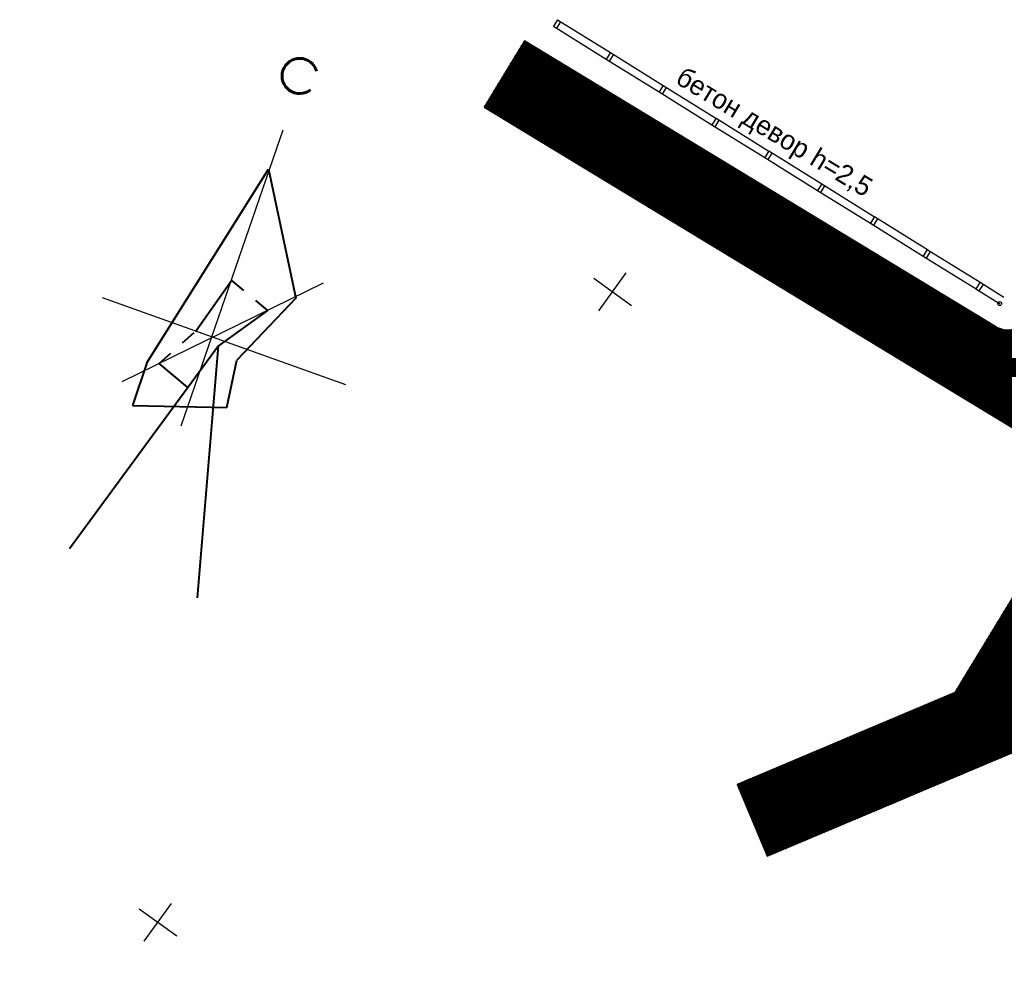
# Model space of a CAD drawing. Extents: x 2931 to 5026, y -2784 to 809.
# Tile 156 of 170: x 2964 to 3091, y 687 to 809. Entities that reach past the tile are written whole.
import ezdxf

# ---------------------------------------------------------------- set-up
doc = ezdxf.new("R2010")
doc.units = 0
doc.header["$MEASUREMENT"] = 0
for name, pattern in [('CONTI', [0]), ('STRIH_1', [3, 2, -1]), ('STRIHSMALL', [1, 0.5, -0.5]), ('Д_ТРОТ_ТРУБА', [3, 1.5, -1.5])]:
    doc.linetypes.add(name, pattern=pattern)
for name, color, linetype in [('(007) Здания', 7, 'Continuous'), ('(025) Дорога', 7, 'Continuous'), ('PI_OTDEFAULT', 172, 'CONTI'), ('PI_TTDEFAULT', 5, 'CONTI'), ('SETKR', 2, 'CONTI'), ('SIT_LDEFAULT', 250, 'CONTI')]:
    doc.layers.add(name, color=color, linetype=linetype)
doc.layers.add('.', color=7, linetype='Continuous', lineweight=15)
doc.styles.add('P-131', font='txt')
doc.styles.add('SHRFT', font='TXT', dxfattribs={"width": 0.75})

# ---------------------------------------------------------------- blocks, each defined once
blk = doc.blocks.new('BL_333')
at = {"color": 0}
for p, q in [((0, -3), (0, 3)), ((-3, 0), (3, 0))]:
    blk.add_line(p, q, dxfattribs=at)
blk = doc.blocks.new('проро')
at = {"linetype": 'Continuous'}
for p, q in [((486.8359485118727, 773.3820869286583), (486.9237564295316, 733.1161808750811)), ((498.1891028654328, 756.4801340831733), (477.9004035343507, 736.0299787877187)), ((505.22749229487, 745.0997570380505), (472.007691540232, 745.4022763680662))]:
    blk.add_line(p, q, dxfattribs=at)
at = {"linetype": 'Continuous', "lineweight": 40}
for p, q in [((480.1385497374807, 739.3804574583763), (486.7384902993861, 768.0578368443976)), ((486.7384902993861, 768.0578368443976), (495.5327562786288, 753.524107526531)), ((495.5327562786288, 753.524107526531), (490.9685386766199, 743.4878157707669)), ((488.1101350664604, 744.4642905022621), (478.6067874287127, 713.5323099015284)), ((496.2330179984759, 712.9526008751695), (488.1101350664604, 744.4642905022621)), ((491.7309792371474, 737.3156000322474), (490.9685386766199, 743.4878157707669)), ((480.1385497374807, 739.3804574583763), (480.2060706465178, 733.6063483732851)), ((480.2060706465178, 733.6063483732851), (491.7309792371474, 737.3156000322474))]:
    blk.add_line(p, q, dxfattribs=at)
at = {"lineweight": 40, "ltscale": 4}
for p, q in [((484.7291830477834, 745.2520311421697), (486.949264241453, 752.948432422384)), ((486.1515599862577, 738.0894204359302), (481.6790507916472, 739.838696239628))]:
    blk.add_line(p, q, dxfattribs=at)
at = {"linetype": 'STRIHSMALL', "lineweight": 40, "ltscale": 4}
for p, q in [((486.9492642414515, 752.9484324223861), (492.5857221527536, 750.8321620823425)), ((481.6790507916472, 739.838696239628), (484.7291830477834, 745.2520311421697))]:
    blk.add_line(p, q, dxfattribs=at)
at = {"linetype": 'ByBlock', "lineweight": 40, "ltscale": 4}
blk.add_line((492.5857221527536, 750.8321620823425), (488.1101350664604, 744.4642905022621), dxfattribs=at)
at = {"color": 1, "linetype": 'Continuous', "lineweight": 60}
blk.add_arc((486.5975595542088, 780.695515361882), 2.269383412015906, 35.08297412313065, 327.0775477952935, dxfattribs=at)
blk = doc.blocks.new('bstrtthtytt434')
at = {"layer": '(025) Дорога', "linetype": 'Д_ТРОТ_ТРУБА'}
blk.add_lwpolyline([(3117.876939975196, 732.165252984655), (3116.361950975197, 731.5601819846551), (3112.451359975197, 729.988630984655), (3107.105163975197, 727.8532189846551), (3101.276028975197, 725.5124509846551), (3095.929832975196, 723.377038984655), (3092.019241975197, 721.8054869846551), (3090.504252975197, 721.200416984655)], dxfattribs=at)
at = {"layer": 'PI_TTDEFAULT', "color": 0}
for centre in [(3090.347470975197, 772.363932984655), (3085.947277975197, 762.990048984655), (3090.504252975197, 721.200416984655), (3090.133640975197, 715.178095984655)]:
    blk.add_circle(centre, 0.25, dxfattribs=at)
for p in [(3090.347470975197, 772.363932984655), (3085.947277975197, 762.990048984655), (3090.504252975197, 721.200416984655), (3090.133640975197, 715.178095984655)]:
    blk.add_point(p, dxfattribs=at)
at = {"layer": 'SIT_LDEFAULT', "color": 250}
for p, q in [((3033.488364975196, 808.890908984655), (3032.957210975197, 808.040746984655)), ((3032.957210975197, 808.040746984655), (3039.754081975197, 803.8194499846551)), ((3033.385230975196, 807.779214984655), (3033.910506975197, 808.6212859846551)), ((3033.488364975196, 808.890908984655), (3040.279357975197, 804.661521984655)), ((3040.285235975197, 804.669611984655), (3039.754081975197, 803.8194499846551)), ((3040.182101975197, 803.557917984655), (3040.707377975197, 804.399989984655)), ((3040.285235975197, 804.669611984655), (3047.076229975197, 800.4402259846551)), ((3039.754081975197, 803.8194499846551), (3046.550952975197, 799.598153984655)), ((3047.076229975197, 800.4402259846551), (3046.545074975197, 799.590063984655)), ((3047.076229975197, 800.4402259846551), (3053.867222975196, 796.210838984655)), ((3046.545074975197, 799.590063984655), (3053.341946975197, 795.368766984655)), ((3046.973094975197, 799.328531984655), (3047.498371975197, 800.170602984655)), ((3053.873100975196, 796.218928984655), (3053.341946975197, 795.368766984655)), ((3053.341946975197, 795.368766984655), (3060.138817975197, 791.147470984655)), ((3053.769965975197, 795.107234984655), (3054.295242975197, 795.9493069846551)), ((3053.873100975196, 796.218928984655), (3060.664093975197, 791.989541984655)), ((3060.669971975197, 791.9976329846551), (3060.138817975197, 791.147470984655)), ((3060.566837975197, 790.885938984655), (3061.092113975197, 791.728010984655)), ((3060.669971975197, 791.9976329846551), (3067.460964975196, 787.768245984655)), ((3060.138817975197, 791.147470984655), (3066.935688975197, 786.9261739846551)), ((3067.460964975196, 787.768245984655), (3066.929810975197, 786.918083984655)), ((3067.460964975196, 787.768245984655), (3074.251957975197, 783.538858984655)), ((3066.929810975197, 786.918083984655), (3073.726681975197, 782.696787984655)), ((3067.357830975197, 786.6565519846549), (3067.883106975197, 787.4986239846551)), ((3074.257835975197, 783.546949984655), (3073.726681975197, 782.696787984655)), ((3073.726681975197, 782.696787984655), (3080.523552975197, 778.475490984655)), ((3074.154701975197, 782.435255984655), (3074.679977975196, 783.277326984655)), ((3074.257835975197, 783.546949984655), (3081.048828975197, 779.3175629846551)), ((3081.046616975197, 779.3315309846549), (3080.515462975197, 778.4813689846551)), ((3080.943482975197, 778.219836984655), (3081.468758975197, 779.061908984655)), ((3081.046616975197, 779.3315309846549), (3087.837609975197, 775.1021439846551)), ((3080.515462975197, 778.4813689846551), (3087.312333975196, 774.2600729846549)), ((3087.837609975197, 775.1021439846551), (3087.306455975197, 774.251981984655)), ((3087.837609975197, 775.1021439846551), (3090.872746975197, 773.206004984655)), ((3087.306455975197, 774.251981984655), (3090.347470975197, 772.363932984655)), ((3087.734475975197, 773.990449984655), (3088.259751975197, 774.832521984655))]:
    blk.add_line(p, q, dxfattribs=at)
at = {"linetype": 'Continuous', "rotation": 340.8436688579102}
blk.add_blockref('проро', (2284.489498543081, 223.856739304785), dxfattribs=at)
at = {"layer": 'SETKR', "color": 92, "rotation": 324.2135499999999}
for p in [(3040.57462958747, 773.8650364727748), (2982.098044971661, 692.7448234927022)]:
    blk.add_blockref('BL_333', p, dxfattribs=at)
at = {"layer": '(007) Здания', "style": 'P-131'}
blk.add_text('бетон девор h=2,5', height=2.5, rotation=328.8528764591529, dxfattribs=at).set_placement((3048.494281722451, 800.8140672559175))
at = {"layer": 'PI_OTDEFAULT', "color": 0, "style": 'SHRFT', "width": 0.75}
blk.add_text('300.26', height=1.75, dxfattribs=at).set_placement((3086.786346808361, 763.2134056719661))

msp = doc.modelspace()

# ---------------------------------------------------------------- hatches: boundary and pattern name
at = {"layer": '.', "linetype": 'ByBlock', "lineweight": 50}
h = msp.add_hatch(dxfattribs=at)
h.set_pattern_fill('ANSI31', color=252)
h.set_pattern_definition([(45, (0, 2263.049007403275), (-0.08838834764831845, 0.08838834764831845), [])])
edge = h.paths.add_edge_path()
edge.add_line((3056.579508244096, 710.4772648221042), (3060.468574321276, 701.2644929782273))
edge.add_line((3060.468574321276, 701.2644929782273), (3091.428099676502, 714.3337018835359))
edge.add_arc((3092.594819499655, 711.569870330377), 2.999999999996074, 59.08883293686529, 112.8864824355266, ccw=False)
edge.add_line((3094.135944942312, 714.1437647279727), (3125.421424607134, 695.4115087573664))
edge.add_arc((3123.880299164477, 692.8376143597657), 3.000000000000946, 6.846905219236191, 59.0888329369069, ccw=False)
edge.add_line((3126.858903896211, 693.1952648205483), (3145.92372928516, 534.4185111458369))
edge.add_line((3145.92372928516, 534.4185111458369), (3153.629677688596, 470.2413971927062))
edge.add_line((3153.629677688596, 470.2413971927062), (3155.627738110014, 433.1622157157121))
edge.add_line((3155.627738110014, 433.1622157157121), (3160.809987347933, 333.3717569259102))
edge.add_arc((3157.814024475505, 333.2161726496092), 2.999999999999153, -86.74722545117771, 2.9727744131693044, ccw=False)
edge.add_line((3157.984247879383, 330.2210058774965), (3050.375705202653, 324.1053222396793))
edge.add_line((3050.375705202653, 324.1053222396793), (3050.943116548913, 314.1214329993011))
edge.add_line((3050.943116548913, 314.1214329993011), (3313.191871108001, 328.9630528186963))
edge.add_line((3313.191871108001, 328.9630528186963), (3312.624459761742, 338.9469420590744))
edge.add_line((3312.624459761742, 338.9469420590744), (3173.95866141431, 331.1288748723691))
edge.add_arc((3173.788438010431, 334.1240416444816), 2.999999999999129, 182.972774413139, 273.2527745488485, ccw=False)
edge.add_line((3170.792475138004, 333.9684573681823), (3164.49681413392, 454.6474962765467))
edge.add_line((3164.49681413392, 454.6474962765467), (3163.4838931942, 473.3022179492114))
edge.add_line((3163.4838931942, 473.3022179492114), (3160.81852438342, 495.1981994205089))
edge.add_arc((3164.480270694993, 494.8653379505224), 3.67684413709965, 91.76941746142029, 174.8059522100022, ccw=False)
edge.add_line((3164.36673985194, 498.5404289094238), (3165.328204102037, 498.6331989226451))
edge.add_line((3165.328204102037, 498.6331989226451), (3157.302999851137, 580.441440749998))
edge.add_arc((3156.299241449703, 586.9544981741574), 6.589950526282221, 187.8889569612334, 278.7611968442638, ccw=False)
edge.add_line((3149.771658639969, 586.0500035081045), (3140.934979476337, 659.8820920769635))
edge.add_line((3140.934979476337, 659.8820920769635), (3139.504408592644, 672.5438660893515))
edge.add_line((3139.504408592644, 672.5438660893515), (3136.203008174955, 699.2559498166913))
edge.add_arc((3133.224403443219, 698.8982993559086), 3.000000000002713, 6.84690521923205, 59.08883293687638)
edge.add_line((3134.765528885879, 701.47219375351), (3099.87037971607, 722.3657479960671))
edge.add_arc((3101.693711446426, 725.0245151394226), 3.223907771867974, 157.9186088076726, 235.5584146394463, ccw=False)
edge.add_line((3098.706274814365, 726.2364572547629), (3108.700353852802, 742.7227864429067))
edge.add_arc((3111.264605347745, 741.1656691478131), 3.00000000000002, 58.73218183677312, 148.732181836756, ccw=False)
edge.add_line((3112.821722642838, 743.729920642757), (3205.618491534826, 687.379966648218))
edge.add_line((3205.618491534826, 687.379966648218), (3207.292050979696, 686.4698585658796))
edge.add_line((3207.292050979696, 686.4698585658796), (3243.014474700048, 673.1244149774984))
edge.add_line((3243.014474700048, 673.1244149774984), (3266.942729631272, 664.2499407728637))
edge.add_line((3266.942729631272, 664.2499407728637), (3413.241120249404, 576.1905417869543))
edge.add_line((3413.241120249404, 576.1905417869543), (3418.398145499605, 584.7582188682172))
edge.add_line((3418.398145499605, 584.7582188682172), (3272.099754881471, 672.8176178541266))
edge.add_line((3272.099754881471, 672.8176178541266), (3270.420061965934, 673.6258759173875))
edge.add_line((3270.420061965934, 673.6258759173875), (3212.929790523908, 694.9477789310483))
edge.add_line((3212.929790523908, 694.9477789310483), (3210.80888251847, 695.9274716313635))
edge.add_line((3210.80888251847, 695.9274716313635), (3103.502412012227, 761.0883037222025))
edge.add_arc((3105.05952930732, 763.6525552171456), 2.999999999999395, 149.0720988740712, 238.7321818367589, ccw=False)
edge.add_line((3102.486085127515, 765.1944323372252), (3107.443599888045, 773.4686893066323))
edge.add_line((3107.443599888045, 773.4686893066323), (3098.865452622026, 778.6082797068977))
edge.add_line((3098.865452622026, 778.6082797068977), (3093.95672483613, 770.4154498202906))
edge.add_arc((3091.383280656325, 771.9573269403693), 2.999999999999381, 238.7321818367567, 329.07209887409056, ccw=False)
edge.add_line((3089.826163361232, 769.3930754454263), (3029.258160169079, 806.1724184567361))
edge.add_line((3029.258160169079, 806.1724184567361), (3024.067769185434, 797.6249134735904))
edge.add_line((3024.067769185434, 797.6249134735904), (3099.145714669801, 752.0345462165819))
edge.add_arc((3097.588597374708, 749.4702947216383), 2.999999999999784, -31.267816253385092, 58.732181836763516, ccw=False)
edge.add_line((3100.152848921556, 747.9131775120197), (3084.60404677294, 722.3075026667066))
edge.add_line((3084.60404677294, 722.3075026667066), (3056.579508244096, 710.4772648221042))

# ---------------------------------------------------------------- linework, layer by layer
at = {"color": 7, "linetype": 'ByBlock', "lineweight": 30}
msp.add_lwpolyline([(3270.420061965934, 673.6258759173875), (3212.929790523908, 694.9477789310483), (3210.80888251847, 695.9274716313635), (3103.502412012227, 761.0883037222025, -0.4124769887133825), (3102.486085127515, 765.1944323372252), (3107.443599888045, 773.4686893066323), (3098.865452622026, 778.6082797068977), (3093.95672483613, 770.4154498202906, -0.4159522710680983), (3089.826163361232, 769.3930754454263), (3029.258160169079, 806.1724184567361), (3024.067769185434, 797.6249134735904), (3099.145714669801, 752.0345462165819, -0.4142135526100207), (3100.152848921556, 747.9131775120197), (3084.60404677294, 722.3075026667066), (3056.579508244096, 710.4772648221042), (3060.468574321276, 701.2644929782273), (3091.428099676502, 714.3337018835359, -0.2391451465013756), (3094.135944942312, 714.1437647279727), (3125.421424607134, 695.4115087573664, -0.231980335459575), (3126.858903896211, 693.1952648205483), (3145.92372928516, 534.4185111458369)], format="xyb", dxfattribs=at)
at = {"color": 7, "linetype": 'STRIH_1', "lineweight": 30, "true_color": 0xfff5eb}
for points in [[(3026.662964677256, 801.8986659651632), (3111.171935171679, 750.0647552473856), (3209.067156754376, 691.8240388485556), (3269.403097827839, 669.0051670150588), (3415.996489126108, 580.768202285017)], [(3058.524041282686, 705.8708789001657), (3089.863285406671, 719.4067419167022), (3105.240161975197, 745.8209749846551)]]:
    msp.add_lwpolyline(points, dxfattribs=at)

# ---------------------------------------------------------------- block references
at = {"linetype": 'ByBlock'}
msp.add_blockref('bstrtthtytt434', (0, 0), dxfattribs=at)

doc.saveas('drawing.dxf')
